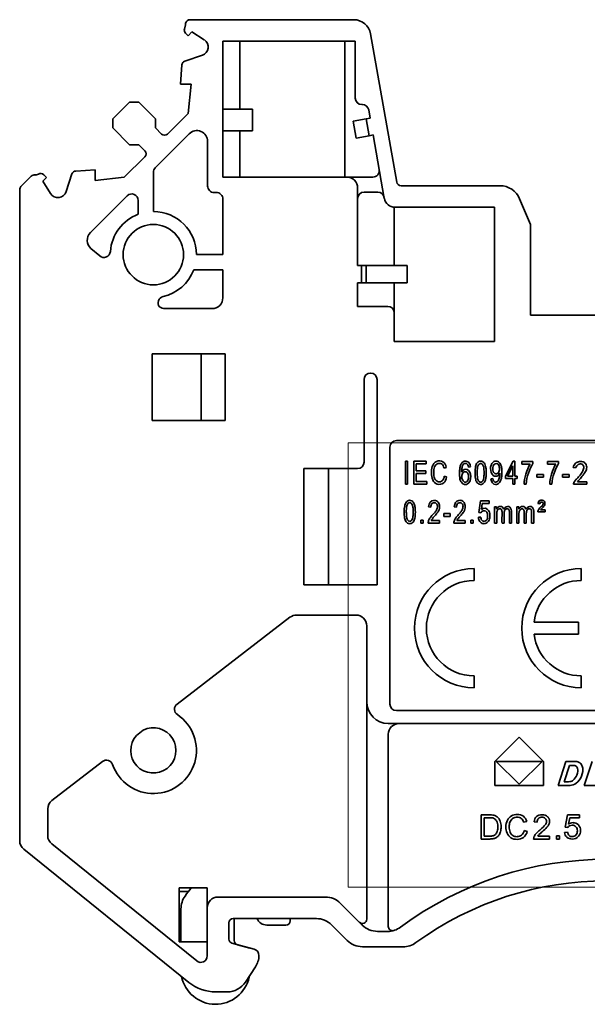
# Model space of a CAD drawing. Header units: millimetres. Extents: x 6 to 292, y 5 to 204.
# Tile 20 of 23: x 210 to 236, y 113 to 159. Entities that reach past the tile are written whole.
import ezdxf
from ezdxf.enums import TextEntityAlignment as Align

# ---------------------------------------------------------------- set-up
doc = ezdxf.new("R2010")
doc.units = ezdxf.units.MM
doc.layers.add('可见', color=7, linetype='Continuous')
doc.layers.add('尺寸层', color=7, linetype='Continuous')
doc.styles.add('SEACAD_romans_shx', font='romans.shx')

# ---------------------------------------------------------------- blocks, each defined once
blk = doc.blocks.new('SE5')
at = {"layer": '可见', "color": 7, "linetype": 'Continuous', "lineweight": 35}
for p, q in [((217.945, 158.569), (225.543, 158.569)), ((217.688, 158.136), (217.746, 158.325)), ((217.867, 157.826), (217.743, 157.951)), ((218.042, 158.001), (217.867, 157.826)), ((218.614, 157.632), (218.042, 158.001)), ((226.331, 157.908), (227.543, 151.034)), ((225.614, 157.569), (219.467, 157.568)), ((219.467, 157.568), (219.468, 154.831)), ((220.268, 157.568), (220.268, 154.418)), ((225.132, 151.269), (225.131, 157.569)), ((225.615, 154.932), (225.614, 157.569)), ((217.706, 156.648), (218.523, 156.916)), ((217.514, 155.571), (217.569, 156.47)), ((218.002, 155.571), (217.514, 155.571)), ((217.863, 154.217), (218.002, 155.571)), ((214.367, 153.973), (215.145, 154.75)), ((215.145, 154.75), (215.569, 154.75)), ((215.569, 154.75), (216.347, 153.973)), ((219.468, 154.831), (219.468, 151.268)), ((220.844, 154.418), (219.468, 154.418)), ((220.844, 154.418), (220.844, 153.418)), ((225.915, 154.632), (225.946, 154.632)), ((214.367, 153.548), (214.367, 153.973)), ((216.347, 153.973), (216.347, 153.548)), ((216.91, 153.265), (217.863, 154.217)), ((226.128, 153.976), (225.515, 153.868)), ((226.128, 153.976), (226.308, 154.008)), ((226.267, 153.188), (226.128, 153.976)), ((226.241, 154.384), (226.308, 154.008)), ((215.145, 152.771), (214.367, 153.548)), ((216.347, 153.548), (216.63, 153.266)), ((225.515, 153.868), (225.654, 153.08)), ((217.914, 153.277), (216.337, 151.7)), ((220.844, 153.418), (219.468, 153.418)), ((220.268, 153.418), (220.269, 151.268)), ((226.267, 153.188), (225.654, 153.08)), ((226.447, 153.22), (226.267, 153.188)), ((226.447, 153.22), (226.965, 150.279)), ((215.569, 152.771), (215.145, 152.771)), ((215.852, 152.488), (215.569, 152.771)), ((218.768, 150.852), (218.768, 152.924)), ((214.903, 151.256), (215.852, 152.205)), ((210.551, 151.283), (210.137, 150.869)), ((211.291, 151.25), (211.117, 151.076)), ((211.166, 151.375), (211.291, 151.25)), ((212.201, 150.595), (212.47, 151.411)), ((212.647, 151.548), (213.547, 151.603)), ((213.547, 151.603), (213.547, 151.116)), ((213.547, 151.116), (214.903, 151.256)), ((216.249, 151.487), (216.249, 149.669)), ((219.468, 151.268), (225.224, 151.269)), ((225.224, 151.269), (226.433, 151.269)), ((211.117, 151.076), (211.485, 150.503)), ((225.724, 147.169), (225.724, 150.769)), ((227.74, 150.869), (232.322, 150.869)), ((210.049, 120.481), (210.049, 150.657)), ((215.037, 150.4), (213.327, 148.69)), ((219.068, 150.552), (219.174, 150.552)), ((226.024, 150.569), (226.662, 150.569)), ((215.549, 149.542), (215.549, 150.187)), ((219.474, 150.252), (219.474, 147.669)), ((227.426, 149.866), (227.426, 147.169)), ((232.072, 149.865), (227.458, 149.865)), ((232.072, 143.645), (232.072, 149.865)), ((233.242, 150.26), (233.749, 149.067)), ((233.749, 149.067), (233.749, 144.869)), ((213.355, 147.957), (213.76, 147.61)), ((218.249, 147.669), (219.474, 147.669)), ((225.724, 147.169), (225.909, 147.169)), ((225.909, 147.169), (225.909, 146.369)), ((225.909, 147.169), (226.124, 147.169)), ((228.028, 147.169), (226.124, 147.169)), ((226.124, 147.169), (226.124, 146.369)), ((228.028, 146.369), (228.028, 147.169)), ((219.474, 146.969), (218.122, 146.969)), ((219.474, 146.969), (219.474, 145.668)), ((225.724, 145.268), (225.724, 146.369)), ((225.909, 146.369), (225.724, 146.369)), ((226.124, 146.369), (225.909, 146.369)), ((228.028, 146.369), (226.124, 146.369)), ((227.426, 146.369), (227.426, 144.968)), ((227.126, 145.268), (225.724, 145.268)), ((216.797, 145.168), (218.974, 145.168)), ((227.426, 144.968), (227.426, 143.645)), ((233.749, 144.869), (240.749, 144.869)), ((227.426, 143.645), (232.072, 143.645)), ((216.189, 143.069), (216.189, 139.969)), ((219.574, 143.069), (216.189, 143.069)), ((218.475, 139.969), (218.475, 143.069)), ((219.574, 139.969), (219.574, 143.069)), ((226.025, 138.045), (226.025, 141.875)), ((226.625, 141.875), (226.625, 135.045)), ((216.189, 139.969), (219.574, 139.969)), ((246.973, 139.045), (227.525, 139.045)), ((227.225, 138.745), (227.226, 126.819)), ((227.942, 138.088), (228.047, 138.088)), ((227.942, 137.024), (227.942, 138.088)), ((228.047, 138.088), (228.047, 137.024)), ((228.336, 138.088), (228.913, 138.088)), ((228.336, 137.024), (228.336, 138.088)), ((228.442, 137.963), (228.442, 137.637)), ((228.913, 137.963), (228.442, 137.963)), ((228.913, 138.088), (228.913, 137.963)), ((232.581, 137.399), (232.944, 138.088)), ((232.944, 138.088), (233.024, 138.088)), ((233.024, 138.088), (233.024, 137.399)), ((233.339, 138.074), (233.855, 138.074)), ((233.339, 137.949), (233.339, 138.074)), ((233.73, 137.949), (233.339, 137.949)), ((233.855, 138.074), (233.855, 137.973)), ((234.53, 138.074), (235.046, 138.074)), ((234.53, 137.949), (234.53, 138.074)), ((234.92, 137.949), (234.53, 137.949)), ((235.046, 138.074), (235.046, 137.973)), ((225.725, 137.745), (223.232, 137.745)), ((223.232, 137.745), (223.232, 132.349)), ((224.375, 132.349), (224.375, 137.745)), ((228.442, 137.637), (228.883, 137.637)), ((228.442, 137.512), (228.442, 137.149)), ((228.883, 137.512), (228.442, 137.512)), ((228.883, 137.637), (228.883, 137.512)), ((229.838, 137.797), (229.735, 137.764)), ((230.961, 137.827), (230.864, 137.817)), ((232.926, 137.878), (232.677, 137.399)), ((232.926, 137.399), (232.926, 137.878)), ((235.84, 137.783), (235.724, 137.8)), ((228.442, 137.149), (228.932, 137.149)), ((228.932, 137.149), (228.932, 137.024)), ((229.747, 137.398), (229.852, 137.362)), ((230.549, 137.396), (230.549, 137.271)), ((231.908, 137.271), (232.001, 137.282)), ((232.581, 137.279), (232.581, 137.399)), ((232.926, 137.279), (232.581, 137.279)), ((232.677, 137.399), (232.926, 137.399)), ((232.926, 137.024), (232.926, 137.279)), ((233.024, 137.399), (233.132, 137.399)), ((233.024, 137.279), (233.024, 137.024)), ((233.132, 137.279), (233.024, 137.279)), ((233.132, 137.399), (233.132, 137.279)), ((234.04, 137.475), (234.342, 137.475)), ((234.04, 137.344), (234.04, 137.475)), ((234.342, 137.344), (234.04, 137.344)), ((234.342, 137.475), (234.342, 137.344)), ((235.231, 137.475), (235.533, 137.475)), ((235.231, 137.344), (235.231, 137.475)), ((235.533, 137.344), (235.231, 137.344)), ((235.533, 137.475), (235.533, 137.344)), ((235.748, 137.02), (235.748, 137.043)), ((235.926, 137.129), (236.366, 137.129)), ((236.366, 137.129), (236.366, 137.02)), ((228.047, 137.024), (227.942, 137.024)), ((228.932, 137.024), (228.336, 137.024)), ((233.024, 137.024), (232.926, 137.024)), ((233.552, 137.024), (233.451, 137.024)), ((234.742, 137.024), (234.641, 137.024)), ((236.366, 137.02), (235.748, 137.02)), ((231.352, 135.709), (231.429, 136.255)), ((231.429, 136.255), (231.827, 136.255)), ((231.507, 136.13), (231.465, 135.844)), ((231.827, 136.13), (231.507, 136.13)), ((231.827, 136.255), (231.827, 136.13)), ((234.174, 136.113), (234.092, 136.125)), ((229.121, 135.951), (229.02, 135.965)), ((230.312, 135.951), (230.211, 135.965)), ((231.444, 135.692), (231.352, 135.709)), ((232.082, 135.976), (232.169, 135.976)), ((232.082, 135.205), (232.082, 135.976)), ((232.169, 135.976), (232.169, 135.868)), ((233.111, 135.976), (233.198, 135.976)), ((233.111, 135.205), (233.111, 135.976)), ((233.198, 135.976), (233.198, 135.868)), ((234.419, 135.737), (234.08, 135.737)), ((234.21, 135.824), (234.419, 135.824)), ((234.419, 135.824), (234.419, 135.737)), ((228.659, 135.354), (228.771, 135.354)), ((228.659, 135.205), (228.659, 135.354)), ((228.771, 135.205), (228.659, 135.205)), ((228.771, 135.354), (228.771, 135.205)), ((229.529, 135.205), (229.002, 135.205)), ((229.138, 135.33), (229.529, 135.33)), ((229.529, 135.33), (229.529, 135.205)), ((229.722, 135.656), (230.024, 135.656)), ((229.722, 135.525), (229.722, 135.656)), ((230.024, 135.525), (229.722, 135.525)), ((230.024, 135.656), (230.024, 135.525)), ((230.72, 135.205), (230.193, 135.205)), ((230.329, 135.33), (230.72, 135.33)), ((230.72, 135.33), (230.72, 135.205)), ((230.98, 135.354), (231.091, 135.354)), ((230.98, 135.205), (230.98, 135.354)), ((231.091, 135.205), (230.98, 135.205)), ((231.091, 135.354), (231.091, 135.205)), ((231.335, 135.484), (231.438, 135.496)), ((232.179, 135.205), (232.082, 135.205)), ((232.523, 135.205), (232.425, 135.205)), ((232.865, 135.205), (232.767, 135.205)), ((233.209, 135.205), (233.111, 135.205)), ((233.552, 135.205), (233.454, 135.205)), ((233.895, 135.205), (233.796, 135.205)), ((226.626, 132.349), (226.625, 135.045)), ((231.128, 132.553), (231.128, 133.106)), ((236.104, 132.553), (236.104, 133.106)), ((223.232, 132.349), (226.626, 132.349)), ((222.585, 130.845), (217.348, 126.816)), ((225.649, 130.949), (222.89, 130.949)), ((226.149, 126.919), (226.149, 130.449)), ((235.966, 130.618), (233.91, 130.618)), ((235.966, 130.065), (235.966, 130.618)), ((233.91, 130.065), (235.966, 130.065)), ((231.128, 127.576), (231.128, 128.129)), ((236.104, 127.576), (236.104, 128.129)), ((226.149, 126.919), (226.149, 116.843)), ((227.526, 126.519), (246.972, 126.519)), ((247.349, 125.919), (227.149, 125.919)), ((215.776, 125.607), (215.464, 125.366)), ((227.149, 116.507), (227.149, 125.419)), ((233.219, 125.285), (232.094, 124.16)), ((234.344, 124.16), (233.219, 125.285)), ((213.892, 124.157), (211.544, 122.35)), ((232.094, 124.16), (232.094, 123.035)), ((234.28, 124.16), (232.158, 124.16)), ((232.158, 124.16), (233.219, 123.099)), ((233.219, 123.099), (234.28, 124.16)), ((234.344, 123.035), (234.344, 124.16)), ((235.025, 123.035), (235.385, 124.16)), ((235.557, 123.974), (235.314, 123.216)), ((235.385, 124.16), (235.689, 124.16)), ((235.691, 123.974), (235.557, 123.974)), ((235.689, 124.16), (235.763, 124.16)), ((235.752, 123.973), (235.691, 123.974)), ((235.799, 123.968), (235.752, 123.973)), ((235.763, 124.16), (235.817, 124.158)), ((235.831, 123.96), (235.799, 123.968)), ((235.817, 124.158), (235.85, 124.156)), ((235.865, 123.943), (235.831, 123.96)), ((235.85, 124.156), (235.894, 124.15)), ((235.894, 123.916), (235.865, 123.943)), ((235.894, 124.15), (235.935, 124.141)), ((235.918, 123.88), (235.894, 123.916)), ((235.934, 123.834), (235.918, 123.88)), ((235.941, 123.774), (235.934, 123.834)), ((235.935, 124.141), (235.972, 124.128)), ((235.972, 124.128), (236.005, 124.112)), ((236.005, 124.112), (236.036, 124.092)), ((236.036, 124.092), (236.065, 124.068)), ((236.065, 124.068), (236.09, 124.04)), ((236.09, 124.04), (236.113, 124.009)), ((236.113, 124.009), (236.132, 123.974)), ((236.132, 123.974), (236.148, 123.936)), ((236.148, 123.936), (236.16, 123.894)), ((236.16, 123.894), (236.168, 123.849)), ((236.168, 123.849), (236.172, 123.8)), ((236.172, 123.8), (236.173, 123.748)), ((236.243, 123.035), (236.603, 124.16)), ((235.729, 123.291), (235.778, 123.337)), ((235.778, 123.337), (235.822, 123.392)), ((235.822, 123.392), (235.863, 123.456)), ((235.863, 123.456), (235.897, 123.529)), ((235.897, 123.529), (235.922, 123.611)), ((235.922, 123.611), (235.937, 123.7)), ((235.937, 123.7), (235.941, 123.774)), ((236.063, 123.371), (236.003, 123.283)), ((236.113, 123.469), (236.063, 123.371)), ((236.148, 123.577), (236.113, 123.469)), ((236.169, 123.694), (236.148, 123.577)), ((236.173, 123.748), (236.169, 123.694)), ((232.094, 123.035), (234.344, 123.035)), ((235.421, 123.035), (235.025, 123.035)), ((235.314, 123.216), (235.432, 123.216)), ((235.513, 123.037), (235.421, 123.035)), ((235.432, 123.216), (235.509, 123.218)), ((235.509, 123.218), (235.571, 123.223)), ((235.587, 123.042), (235.513, 123.037)), ((235.571, 123.223), (235.618, 123.232)), ((235.645, 123.052), (235.587, 123.042)), ((235.618, 123.232), (235.656, 123.245)), ((235.727, 123.076), (235.645, 123.052)), ((235.656, 123.245), (235.694, 123.265)), ((235.694, 123.265), (235.729, 123.291)), ((235.8, 123.108), (235.727, 123.076)), ((235.864, 123.147), (235.8, 123.108)), ((235.937, 123.209), (235.864, 123.147)), ((236.003, 123.283), (235.937, 123.209)), ((237.122, 123.035), (236.243, 123.035)), ((211.349, 121.954), (211.349, 120.718)), ((231.456, 121.681), (231.842, 121.681)), ((231.456, 120.56), (231.456, 121.681)), ((231.84, 121.548), (231.604, 121.548)), ((231.604, 121.548), (231.604, 120.692)), ((235.348, 121.105), (235.457, 121.681)), ((235.457, 121.681), (236.014, 121.681)), ((235.567, 121.549), (235.506, 121.248)), ((236.014, 121.549), (235.567, 121.549)), ((236.014, 121.681), (236.014, 121.549)), ((233.577, 121.373), (233.431, 121.339)), ((234.058, 121.347), (233.917, 121.361)), ((235.478, 121.089), (235.348, 121.105)), ((231.604, 120.692), (231.843, 120.692)), ((233.447, 120.953), (233.596, 120.916)), ((234.082, 120.693), (234.632, 120.693)), ((234.632, 120.693), (234.632, 120.56)), ((234.948, 120.56), (234.948, 120.705)), ((234.948, 120.705), (235.092, 120.705)), ((235.092, 120.705), (235.092, 120.56)), ((235.324, 120.869), (235.468, 120.882)), ((211.535, 120.329), (214.426, 117.997)), ((231.86, 120.56), (231.456, 120.56)), ((234.632, 120.56), (233.891, 120.56)), ((235.092, 120.56), (234.948, 120.56)), ((217.9, 113.91), (210.235, 120.092)), ((214.426, 117.997), (218.261, 114.903)), ((218.749, 118.295), (217.45, 118.295)), ((217.45, 118.295), (217.45, 115.795)), ((217.874, 118.12), (217.45, 118.12)), ((218.749, 117.369), (218.749, 118.295)), ((219.249, 117.869), (224.226, 117.869)), ((224.933, 117.576), (225.942, 116.567)), ((217.53, 115.795), (217.53, 117.324)), ((218.749, 115.137), (218.749, 117.369)), ((219.749, 116.669), (219.749, 115.918)), ((223.812, 116.869), (219.949, 116.869)), ((220.001, 116.869), (220.001, 115.851)), ((222.401, 116.569), (221.514, 116.569)), ((222.601, 116.869), (222.601, 116.769)), ((225.24, 115.855), (224.519, 116.576)), ((226.649, 116.274), (227.123, 116.274)), ((217.45, 115.97), (217.53, 115.97)), ((217.45, 115.795), (218.749, 115.795)), ((219.897, 115.725), (220.926, 115.449)), ((220.721, 115.504), (220.149, 115.658)), ((227.843, 115.562), (225.947, 115.562)), ((220.985, 114.628), (220.521, 113.921)), ((219.685, 113.469), (219.153, 113.469))]:
    blk.add_line(p, q, dxfattribs=at)
blk.add_circle((216.249, 147.669), 1.4, dxfattribs=at)
for centre, radius, start, end in [((217.945, 158.369), 0.2, 90, 172.982), ((225.543, 157.769), 0.8, 10, 90), ((217.884, 158.093), 0.2, 167.6461, 225), ((218.044, 158.357), 0.3, 172.982, 186.0206), ((218.398, 157.296), 0.4, 288.2291, 57.1978), ((217.769, 156.458), 0.2, 108.1979, 176.5001), ((225.915, 154.932), 0.3, 180.0083, 270), ((225.946, 154.332), 0.3, 10, 90), ((216.771, 153.407), 0.2, 225, 314.3449), ((218.268, 152.924), 0.5, 0.0083, 135), ((215.711, 152.346), 0.2, 315, 45), ((216.549, 151.487), 0.3, 135, 180), ((210.763, 151.071), 0.3, 99.2987, 135.0005), ((210.767, 151.662), 0.3, 259.8892, 301.0664), ((210.763, 151.071), 0.3, 79.8892, 99.2987), ((211.025, 151.234), 0.2, 45, 121.0664), ((212.66, 151.348), 0.2, 93.5241, 161.8021), ((225.224, 150.769), 0.5, 0.0036, 90.0083), ((226.433, 151.569), 0.3, 270.0083, 10), ((210.349, 150.657), 0.3, 135.0005, 180), ((219.068, 150.852), 0.3, 180.0083, 270.0083), ((227.74, 151.069), 0.2, 190, 270), ((232.322, 149.869), 1, 23.0134, 90), ((211.822, 150.72), 0.4, 212.8022, 341.7709), ((215.249, 150.187), 0.3, 0, 135), ((219.174, 150.252), 0.3, 0.0036, 90.0083), ((226.024, 150.269), 0.3, 90.0083, 180.0018), ((226.662, 150.269), 0.3, 10, 90.0083), ((227.458, 150.365), 0.5, 190, 270), ((216.249, 147.669), 2, 110.4873, 175.7852), ((216.249, 147.669), 2, 0, 90), ((213.681, 148.336), 0.5, 135, 229.4328), ((213.955, 147.838), 0.3, 229.4328, 355.7852), ((216.249, 147.669), 2, 283.0804, 339.5127), ((216.769, 145.429), 0.3, 103.0804, 218.1351), ((218.974, 145.668), 0.5, 270, 0.0036), ((227.126, 144.968), 0.3, 0, 90), ((216.797, 145.668), 0.5, 238.1782, 270.0006), ((226.325, 141.875), 0.3, 0, 180), ((227.525, 138.745), 0.3, 90, 180), ((225.725, 138.045), 0.3, 270, 0), ((231.128, 130.341), 2.765, 90, 270), ((236.104, 130.341), 2.765, 90, 270), ((231.128, 130.341), 2.212, 90, 270), ((236.104, 130.341), 2.212, 90, 172.8192), ((222.89, 130.449), 0.5, 90, 127.5741), ((225.649, 130.449), 0.5, 0, 90), ((236.104, 130.341), 2.212, 187.1808, 270), ((217.531, 126.578), 0.3, 127.5741, 236.1133), ((227.149, 126.919), 1, 180, 270), ((227.526, 126.819), 0.3, 180.0042, 270), ((216.249, 124.669), 2, 199.0349, 56.1133), ((216.249, 124.669), 1.05, 138.4004, 116.7478), ((227.649, 125.419), 0.5, 90, 180), ((214.075, 123.919), 0.3, 19.0349, 127.5741), ((211.849, 121.954), 0.5, 127.5741, 180), ((231.866, 120.732), 0.95, 79.3423, 91.4404), ((231.918, 121.258), 0.29, 28.9903, 66.9436), ((231.961, 121.291), 0.382, 50.1423, 77.8571), ((231.908, 121.237), 0.458, 19.9406, 49.4193), ((233.083, 121.23), 0.459, 118.7149, 153.5548), ((233.106, 121.244), 0.328, 125.4446, 162.0984), ((233.129, 121.143), 0.557, 89.3797, 118.5215), ((233.118, 121.211), 0.362, 87.9373, 123.9924), ((233.143, 121.273), 0.3, 54.4441, 92.3138), ((233.149, 121.24), 0.46, 54.447, 91.8518), ((233.094, 121.25), 0.348, 14.7832, 50.0806), ((233.145, 121.261), 0.446, 14.6382, 52.4247), ((234.284, 121.357), 0.226, 136.9677, 182.6683), ((234.268, 121.357), 0.215, 87.5273, 133.8683), ((234.286, 121.359), 0.213, 47.3998, 92.5712), ((234.303, 121.38), 0.186, 359.1674, 46.7249), ((231.535, 121.114), 0.695, 343.1936, 1.2445), ((231.639, 121.141), 0.744, 358.9177, 19.8375), ((231.612, 121.113), 0.77, 343.9577, 0.9951), ((233.265, 121.144), 0.66, 153.9449, 181.3281), ((233.371, 121.124), 0.766, 179.6101, 202.6815), ((233.427, 121.131), 0.668, 161.3437, 180.0962), ((233.443, 121.115), 0.685, 178.7915, 200.0781), ((232.904, 122.621), 2.209, 309.1625, 316.678), ((234.206, 121.392), 0.284, 320.5275, 357.0136), ((234.138, 121.454), 0.51, 316.9803, 335.5108), ((235.672, 120.964), 0.231, 118.5243, 147.3281), ((235.723, 120.952), 0.367, 90.6932, 126.1032), ((235.678, 120.959), 0.239, 89.0605, 119.1009), ((235.691, 120.966), 0.232, 44.895, 92.2633), ((235.724, 120.981), 0.337, 44.2692, 90.999), ((235.665, 120.957), 0.256, 357.1385, 42.153), ((235.71, 120.968), 0.357, 358.0624, 44.1951), ((211.849, 120.718), 0.5, 180, 231.1066), ((231.862, 121.276), 0.584, 268.1302, 285.3883), ((231.946, 120.953), 0.25, 286.6802, 313.5304), ((231.948, 120.985), 0.416, 282.8186, 302.8926), ((231.863, 121.014), 0.351, 316.4077, 343.3686), ((231.948, 120.964), 0.399, 304.4818, 325.2683), ((231.832, 121.045), 0.54, 325.281, 344.5106), ((233.095, 120.999), 0.462, 201.6739, 236.2225), ((233.094, 120.987), 0.313, 199.9719, 238.2849), ((233.118, 121.033), 0.365, 238.8527, 270.2622), ((233.129, 120.989), 0.32, 268.4487, 309.1012), ((233.145, 121.006), 0.465, 268.377, 307.4822), ((233.082, 121.015), 0.37, 312.1106, 350.4754), ((233.104, 121.022), 0.503, 310.1022, 347.796), ((234.134, 120.569), 0.243, 158.9818, 181.9929), ((234.378, 120.472), 0.506, 138.8314, 158.6871), ((235.07, 119.846), 1.439, 128.3163, 138.1664), ((234.46, 120.457), 0.445, 135.8522, 147.9984), ((235.844, 119.008), 2.449, 129.1282, 134.1008), ((235.659, 120.892), 0.336, 183.8605, 227.9858), ((235.669, 120.921), 0.364, 229.8374, 272.3128), ((235.728, 120.906), 0.261, 185.4742, 224.7452), ((235.68, 120.873), 0.204, 227.6089, 271.0521), ((235.686, 120.891), 0.222, 269.4718, 318.5397), ((235.697, 120.915), 0.358, 267.9269, 321.6827), ((235.636, 120.931), 0.285, 319.2766, 2.7184), ((235.657, 120.948), 0.41, 321.5586, 1.1275), ((210.549, 120.481), 0.5, 180, 231.1164), ((231.87, 121.323), 0.763, 269.2302, 282.8393), ((237.249, 103.619), 16, 53.4423, 126.5577), ((237.249, 103.619), 15, 53.9926, 126.0074), ((218.53, 117.324), 1, 143.7908, 180), ((237.249, 103.619), 24.2, 142.6683, 143.7908), ((219.249, 117.369), 0.5, 90, 180), ((224.226, 116.869), 1, 45, 90), ((219.949, 116.669), 0.2, 90, 180), ((221.514, 117.069), 0.5, 203.5782, 270), ((222.401, 116.769), 0.2, 270, 0), ((223.812, 115.869), 1, 45, 90), ((225.949, 116.843), 0.2, 225, 0), ((226.649, 117.274), 1, 225, 270), ((227.349, 116.507), 0.2, 180, 286.3912), ((227.123, 117.274), 1, 270, 306.5577), ((219.949, 115.918), 0.2, 180, 254.9833), ((220.201, 115.851), 0.2, 180, 255), ((225.947, 116.562), 1, 225, 270), ((227.843, 116.562), 1, 270, 306.0074), ((218.449, 115.137), 0.3, 231.2009, 0), ((220.669, 115.311), 0.2, 72.0636, 75), ((220.849, 115.159), 0.3, 358.5961, 74.9833), ((220.149, 115.176), 1, 326.7444, 358.5961), ((211.607, 116.134), 9.3, 347.684, 347.9814), ((219.13, 114.492), 1.6, 191.059, 347.684), ((219.153, 115.469), 2, 231.2009, 270), ((219.685, 114.469), 1, 270, 326.7444)]:
    blk.add_arc(centre, radius, start, end, dxfattribs=at)
for points, degree in [([(229.852, 137.362), (229.829, 137.239), (229.765, 137.049), (229.389, 136.968), (229.187, 137.2), (229.134, 137.547), (229.162, 137.844), (229.359, 138.128), (229.721, 138.101), (229.812, 137.915), (229.838, 137.797)], 3), ([(229.735, 137.764), (229.712, 137.858), (229.655, 137.994), (229.371, 137.989), (229.263, 137.768), (229.253, 137.512), (229.266, 137.298), (229.459, 137.083), (229.681, 137.169), (229.731, 137.304), (229.747, 137.398)], 3), ([(233.451, 137.024), (233.454, 137.27), (233.574, 137.713), (233.73, 137.949)], 3), ([(233.855, 137.973), (233.784, 137.871), (233.625, 137.532), (233.561, 137.205), (233.552, 137.024)], 3), ([(234.641, 137.024), (234.644, 137.27), (234.765, 137.713), (234.92, 137.949)], 3), ([(235.046, 137.973), (234.974, 137.871), (234.815, 137.532), (234.752, 137.205), (234.742, 137.024)], 3), ([(232.031, 121.525), (231.992, 121.541), (231.927, 121.548), (231.84, 121.548)], 3), ([(233.917, 121.361), (233.927, 121.467), (233.963, 121.547), (234.026, 121.602)], 3), ([(234.026, 121.602), (234.089, 121.658), (234.174, 121.685), (234.281, 121.685)], 3), ([(234.281, 121.685), (234.388, 121.686), (234.473, 121.655), (234.536, 121.596)], 3), ([(234.602, 121.242), (234.691, 121.449), (234.536, 121.596)], 2), ([(232.229, 121.129), (232.229, 121.246), (232.21, 121.336), (232.172, 121.399)], 3), ([(234.178, 120.974), (234.299, 121.075), (234.382, 121.154), (234.424, 121.212)], 3), ([(233.132, 120.541), (233.011, 120.541), (232.913, 120.566), (232.837, 120.615)], 3)]:
    blk.add_open_spline(points, degree=degree, dxfattribs=at)
for points, degree, knots in [([(230.546, 137.573), (230.609, 137.701), (230.837, 137.783), (231.036, 137.398), (230.899, 137.009), (230.637, 136.993), (230.499, 137.147), (230.465, 137.274), (230.443, 137.5), (230.455, 137.737), (230.491, 137.881), (230.523, 137.958), (230.605, 138.07), (230.755, 138.118), (230.924, 138.015), (230.954, 137.899), (230.961, 137.827)], 3, [0, 0, 0, 0, 0.125, 0.25, 0.375, 0.4375, 0.5, 0.5625, 0.625, 0.6875, 0.75, 0.78125, 0.8125, 0.875, 0.9375, 1, 1, 1, 1]), ([(230.864, 137.817), (230.85, 137.896), (230.818, 137.979), (230.684, 137.989), (230.606, 137.911), (230.565, 137.821), (230.547, 137.668), (230.546, 137.573)], 3, [0, 0, 0, 0, 0.2515, 0.37725, 0.503, 0.754501, 1, 1, 1, 1]), ([(231.173, 137.549), (231.173, 137.652), (231.196, 137.871), (231.242, 138.006), (231.401, 138.111), (231.55, 138.074), (231.641, 137.945), (231.664, 137.856), (231.693, 137.709), (231.695, 137.459), (231.675, 137.26), (231.615, 137.068), (231.422, 136.971), (231.227, 137.105), (231.193, 137.263), (231.172, 137.449), (231.173, 137.549)], 3, [0, 0, 0, 0, 0.089977, 0.179955, 0.246551, 0.29267, 0.340917, 0.405829, 0.47074, 0.535651, 0.600563, 0.684622, 0.755333, 0.826044, 0.913022, 1, 1, 1, 1]), ([(231.274, 137.549), (231.274, 137.473), (231.285, 137.316), (231.294, 137.225), (231.413, 137.071), (231.563, 137.192), (231.576, 137.294), (231.597, 137.505), (231.585, 137.76), (231.571, 137.85), (231.524, 137.942), (231.436, 138.008), (231.302, 137.917), (231.288, 137.797), (231.273, 137.634), (231.274, 137.549)], 3, [0, 0, 0, 0, 0.083271, 0.166542, 0.241385, 0.316227, 0.401432, 0.486637, 0.571842, 0.657047, 0.695522, 0.733997, 0.810948, 0.905474, 1, 1, 1, 1]), ([(232.319, 137.525), (232.29, 137.463), (232.192, 137.364), (231.945, 137.411), (231.871, 137.698), (231.918, 137.944), (232.038, 138.095), (232.235, 138.098), (232.342, 137.989), (232.391, 137.861), (232.408, 137.779), (232.422, 137.602), (232.411, 137.376), (232.384, 137.224), (232.3, 137.05), (232.057, 136.961), (231.923, 137.107), (231.908, 137.271)], 3, [0, 0, 0, 0, 0.0625, 0.125, 0.25, 0.3125, 0.375, 0.4375, 0.5, 0.53125, 0.5625, 0.625, 0.6875, 0.75, 0.8125, 0.875, 1, 1, 1, 1]), ([(232.309, 137.74), (232.307, 137.803), (232.276, 137.977), (232.022, 138.026), (231.958, 137.621), (232.127, 137.474), (232.29, 137.546), (232.31, 137.668), (232.309, 137.74)], 3, [0, 0, 0, 0, 0.138411, 0.379237, 0.620064, 0.732302, 0.84454, 1, 1, 1, 1]), ([(235.724, 137.8), (235.753, 137.884), (235.814, 138.006), (236.019, 138.096), (236.248, 138.06), (236.356, 137.907), (236.351, 137.747), (236.329, 137.671), (236.259, 137.543), (236.21, 137.476), (236.108, 137.342), (235.993, 137.206), (235.926, 137.129)], 3, [0, 0, 0, 0, 0.125, 0.25, 0.375, 0.5, 0.5625, 0.625, 0.6875, 0.75, 0.875, 1, 1, 1, 1]), ([(235.748, 137.043), (235.748, 137.102), (235.832, 137.217), (235.93, 137.302), (236.06, 137.462), (236.142, 137.586), (236.19, 137.658), (236.255, 137.833), (236.137, 137.978), (235.949, 137.95), (235.865, 137.854), (235.84, 137.783)], 3, [0, 0, 0, 0, 0.125, 0.25, 0.375, 0.4375, 0.5, 0.625, 0.75, 0.875, 1, 1, 1, 1]), ([(230.587, 137.588), (230.565, 137.623), (230.55, 137.676), (230.549, 137.726), (230.549, 137.728), (230.549, 137.73)], 3, [0, 0, 0, 0, 0.5, 0.5, 0.5207129, 0.5207129, 0.5207129, 0.5207129]), ([(230.562, 137.369), (230.561, 137.327), (230.569, 137.237), (230.688, 137.078), (230.844, 137.155), (230.885, 137.334), (230.866, 137.518), (230.743, 137.624), (230.583, 137.552), (230.563, 137.433), (230.562, 137.369)], 3, [0, 0, 0, 0, 0.097612, 0.223682, 0.349751, 0.493892, 0.638033, 0.744789, 0.851545, 1, 1, 1, 1]), ([(232.001, 137.282), (232.014, 137.188), (232.082, 137.081), (232.237, 137.141), (232.283, 137.242), (232.308, 137.346), (232.316, 137.411), (232.32, 137.475), (232.32, 137.494), (232.319, 137.525)], 3, [0, 0, 0, 0, 0.245497, 0.496998, 0.622749, 0.748499, 0.87425, 0.937125, 1, 1, 1, 1]), ([(227.884, 135.73), (227.884, 135.789), (227.89, 135.904), (227.901, 136.001), (227.953, 136.16), (228.049, 136.276), (228.225, 136.29), (228.346, 136.148), (228.387, 135.993), (228.401, 135.883), (228.406, 135.724), (228.4, 135.565), (228.381, 135.431), (228.323, 135.245), (228.132, 135.152), (227.939, 135.287), (227.904, 135.441), (227.884, 135.636), (227.884, 135.73)], 3, [0, 0, 0, 0, 0.054428, 0.108856, 0.153069, 0.197282, 0.285708, 0.340459, 0.402278, 0.452595, 0.502912, 0.553229, 0.603547, 0.684697, 0.755345, 0.825994, 0.912997, 1, 1, 1, 1]), ([(227.985, 135.73), (227.986, 135.655), (227.996, 135.497), (228.005, 135.406), (228.125, 135.255), (228.257, 135.351), (228.29, 135.469), (228.307, 135.671), (228.3, 135.923), (228.273, 136.063), (228.225, 136.133), (228.148, 136.181), (228.045, 136.137), (227.996, 135.995), (227.984, 135.823), (227.985, 135.73)], 3, [0, 0, 0, 0, 0.083338, 0.166676, 0.241607, 0.316538, 0.376209, 0.435881, 0.495553, 0.555225, 0.614896, 0.674568, 0.793911, 0.896956, 1, 1, 1, 1]), ([(229.002, 135.205), (229, 135.269), (229.02, 135.368), (229.124, 135.508), (229.303, 135.708), (229.383, 135.803), (229.453, 136.023), (229.359, 136.184), (229.142, 136.143), (229.121, 136.022), (229.121, 135.951)], 3, [0, 0, 0, 0, 0.12575, 0.251501, 0.377251, 0.503001, 0.628752, 0.754502, 0.880252, 1, 1, 1, 1]), ([(229.02, 135.965), (229.034, 136.151), (229.173, 136.315), (229.453, 136.239), (229.539, 136.055), (229.525, 135.867), (229.455, 135.736), (229.41, 135.675), (229.349, 135.6), (229.301, 135.545), (229.205, 135.436), (229.168, 135.388), (229.147, 135.35), (229.138, 135.33)], 3, [0, 0, 0, 0, 0.245495, 0.371246, 0.496997, 0.622747, 0.685623, 0.748498, 0.811374, 0.842811, 0.874249, 0.937125, 1, 1, 1, 1]), ([(230.193, 135.205), (230.191, 135.269), (230.232, 135.39), (230.321, 135.517), (230.492, 135.705), (230.574, 135.804), (230.643, 136.023), (230.55, 136.184), (230.333, 136.143), (230.312, 136.022), (230.312, 135.951)], 3, [0, 0, 0, 0, 0.12557, 0.251346, 0.377122, 0.502899, 0.628675, 0.754451, 0.880228, 1, 1, 1, 1]), ([(230.211, 135.965), (230.217, 136.049), (230.252, 136.182), (230.406, 136.292), (230.62, 136.259), (230.723, 136.084), (230.729, 135.903), (230.646, 135.734), (230.598, 135.671), (230.533, 135.591), (230.397, 135.438), (230.357, 135.39), (230.329, 135.33)], 3, [0, 0, 0, 0, 0.125, 0.25, 0.375, 0.5, 0.625, 0.6875, 0.75, 0.8125, 0.875, 1, 1, 1, 1]), ([(234.08, 135.737), (234.084, 135.782), (234.108, 135.842), (234.228, 135.97), (234.295, 136.035), (234.313, 136.052), (234.343, 136.123), (234.321, 136.195), (234.199, 136.2), (234.183, 136.154), (234.174, 136.113)], 3, [0, 0, 0, 0, 0.245498, 0.371248, 0.496999, 0.559874, 0.622749, 0.748499, 0.87425, 1, 1, 1, 1]), ([(234.092, 136.125), (234.11, 136.221), (234.179, 136.295), (234.353, 136.276), (234.416, 136.203), (234.419, 136.078), (234.376, 135.996), (234.292, 135.913), (234.224, 135.844), (234.21, 135.824)], 3, [0, 0, 0, 0, 0.25, 0.375, 0.5, 0.625, 0.75, 0.875, 1, 1, 1, 1]), ([(231.465, 135.844), (231.582, 135.954), (231.805, 135.873), (231.874, 135.624), (231.856, 135.403), (231.753, 135.215), (231.542, 135.162), (231.376, 135.282), (231.34, 135.408), (231.335, 135.484)], 3, [0, 0, 0, 0, 0.25, 0.375, 0.5, 0.625, 0.75, 0.875, 1, 1, 1, 1]), ([(231.438, 135.496), (231.445, 135.437), (231.465, 135.351), (231.596, 135.264), (231.731, 135.365), (231.775, 135.534), (231.731, 135.845), (231.487, 135.783), (231.444, 135.692)], 3, [0, 0, 0, 0, 0.125, 0.25, 0.375, 0.5, 0.75, 1, 1, 1, 1]), ([(232.169, 135.868), (232.205, 135.941), (232.356, 136.045), (232.486, 135.942), (232.508, 135.859)], 3, [0, 0, 0, 0, 0.5, 1, 1, 1, 1]), ([(232.179, 135.205), (232.179, 135.389), (232.179, 135.574), (232.179, 135.707), (232.193, 135.757), (232.224, 135.876), (232.313, 135.88), (232.407, 135.884), (232.423, 135.757), (232.429, 135.707), (232.425, 135.573), (232.42, 135.389), (232.425, 135.205)], 2, [0, 0, 0, 0.25, 0.25, 0.375, 0.375, 0.5, 0.5, 0.625, 0.625, 0.75, 0.75, 1, 1, 1]), ([(232.508, 135.859), (232.566, 135.974), (232.779, 136.049), (232.886, 135.779), (232.859, 135.482), (232.865, 135.299), (232.865, 135.205)], 3, [0, 0, 0, 0, 0.25, 0.5, 0.75, 1, 1, 1, 1]), ([(232.523, 135.205), (232.523, 135.389), (232.523, 135.574), (232.523, 135.62), (232.522, 135.666), (232.521, 135.709), (232.533, 135.758), (232.543, 135.798), (232.562, 135.825), (232.598, 135.877), (232.655, 135.88), (232.753, 135.885), (232.765, 135.758), (232.77, 135.706), (232.767, 135.574), (232.763, 135.389), (232.767, 135.205)], 2, [0, 0, 0, 0.25, 0.25, 0.3125, 0.3125, 0.375, 0.375, 0.425, 0.425, 0.5, 0.5, 0.625, 0.625, 0.75, 0.75, 1, 1, 1]), ([(233.198, 135.868), (233.234, 135.941), (233.385, 136.045), (233.515, 135.942), (233.537, 135.859)], 3, [0, 0, 0, 0, 0.5, 1, 1, 1, 1]), ([(233.209, 135.205), (233.209, 135.389), (233.209, 135.572), (233.209, 135.719), (233.221, 135.755), (233.235, 135.797), (233.268, 135.833), (233.306, 135.875), (233.345, 135.88), (233.397, 135.887), (233.431, 135.83), (233.446, 135.803), (233.452, 135.754), (233.458, 135.705), (233.454, 135.572), (233.448, 135.388), (233.454, 135.205)], 2, [0, 0, 0, 0.25, 0.25, 0.375, 0.375, 0.4375, 0.4375, 0.5, 0.5, 0.571429, 0.571429, 0.625, 0.625, 0.75, 0.75, 1, 1, 1]), ([(233.537, 135.859), (233.596, 135.974), (233.808, 136.049), (233.916, 135.779), (233.888, 135.482), (233.895, 135.299), (233.895, 135.205)], 3, [0, 0, 0, 0, 0.25, 0.5, 0.75, 1, 1, 1, 1]), ([(233.552, 135.205), (233.552, 135.389), (233.552, 135.573), (233.552, 135.619), (233.552, 135.666), (233.551, 135.708), (233.563, 135.757), (233.573, 135.797), (233.591, 135.824), (233.627, 135.877), (233.683, 135.88), (233.781, 135.886), (233.794, 135.759), (233.799, 135.707), (233.796, 135.574), (233.792, 135.39), (233.796, 135.205)], 2, [0, 0, 0, 0.25, 0.25, 0.3125, 0.3125, 0.375, 0.375, 0.425, 0.425, 0.5, 0.5, 0.625, 0.625, 0.75, 0.75, 1, 1, 1])]:
    blk.add_open_spline(points, degree=degree, knots=knots, dxfattribs=at)
blk = doc.blocks.new('SE7')
at = {"layer": '尺寸层', "color": 7, "linetype": 'Continuous', "lineweight": 13, "style": 'SEACAD_romans_shx'}
blk.add_text('A', height=3.5, dxfattribs=at).set_placement((260.313, 125.66), align=Align.TOP_LEFT)
blk = doc.blocks.new('SE6')
at = {"layer": '尺寸层', "color": 7, "linetype": 'Continuous', "lineweight": 13}
for p, q in [((225.29, 138.943), (249.477, 138.943)), ((225.29, 118.32), (225.29, 138.943)), ((249.477, 138.943), (249.477, 118.32)), ((249.477, 118.32), (225.29, 118.32))]:
    blk.add_line(p, q, dxfattribs=at)
blk.add_lwpolyline([(263.35, 121.41), (260.313, 121.41), (249.477, 124.822)], dxfattribs=at)
at = {"layer": '尺寸层'}
blk.add_blockref('SE7', (0, 0), dxfattribs=at)

msp = doc.modelspace()

# ---------------------------------------------------------------- block references
at = {"layer": '尺寸层'}
for name in ['SE5', 'SE6']:
    msp.add_blockref(name, (0, 0), dxfattribs=at)

doc.saveas('drawing.dxf')
